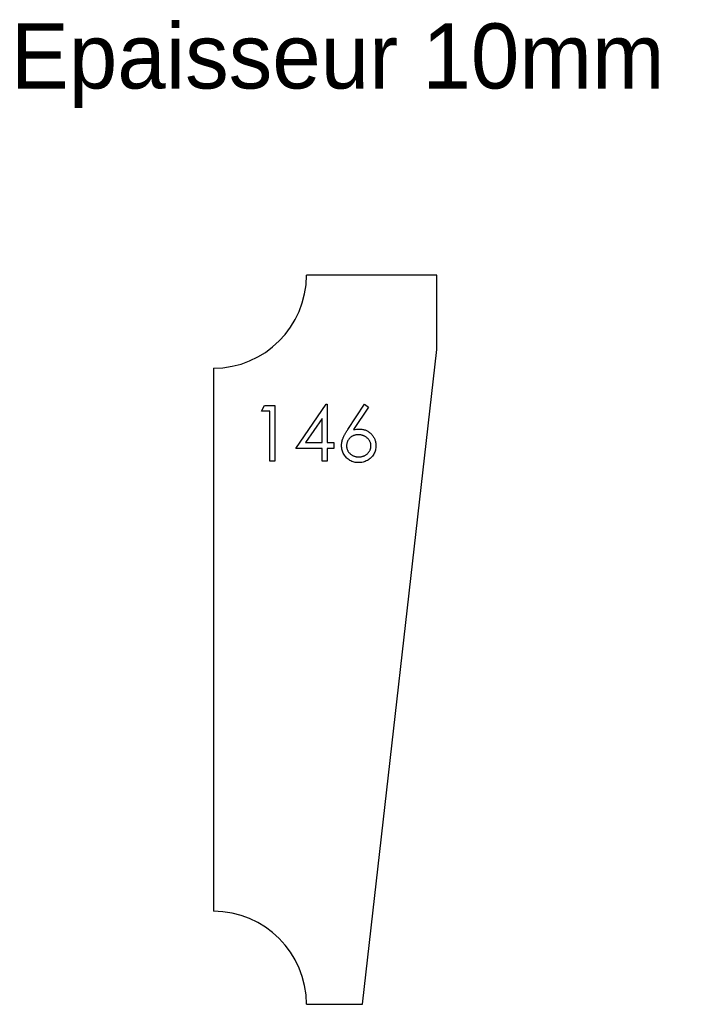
# Model space of a CAD drawing. Header units: millimetres. Extents: x 187 to 367, y 279 to 543.
import ezdxf

# ---------------------------------------------------------------- set-up
doc = ezdxf.new("R2010")
doc.units = ezdxf.units.MM
doc.header["$LTSCALE"] = 2

msp = doc.modelspace()

# ---------------------------------------------------------------- linework, layer by layer
at = {"color": 7, "linetype": 'Continuous', "lineweight": 25}
for p, q in [((298.81, 474.54), (263.81, 474.54)), ((298.81, 454.54), (298.81, 474.54)), ((278.81, 278.54), (298.81, 454.54)), ((238.81, 449.54), (238.81, 303.54)), ((263.81, 278.54), (278.81, 278.54))]:
    msp.add_line(p, q, dxfattribs=at)
at = {"color": 1, "linetype": 'Continuous', "lineweight": 25}
for p, q in [((251.69, 438), (252.57, 439.54)), ((252.57, 439.54), (255.34, 439.54)), ((255.34, 439.54), (255.34, 424.54)), ((260.92, 428), (269.11, 439.92)), ((269.11, 439.92), (269.38, 439.92)), ((269.38, 439.92), (269.38, 429.54)), ((274.91, 433.07), (279.38, 439.92)), ((279.38, 439.92), (280.42, 439.11)), ((254, 438), (251.69, 438)), ((254, 424.54), (254, 438)), ((280.42, 439.11), (276.46, 433.04)), ((268.04, 436.05), (263.57, 429.54)), ((268.04, 429.54), (268.04, 436.05)), ((263.57, 429.54), (268.04, 429.54)), ((269.38, 429.54), (271.11, 429.54)), ((271.11, 429.54), (271.11, 428)), ((268.04, 428), (260.92, 428)), ((268.04, 424.54), (268.04, 428)), ((269.38, 428), (269.38, 424.54)), ((271.11, 428), (269.38, 428)), ((255.34, 424.54), (254, 424.54)), ((269.38, 424.54), (268.04, 424.54))]:
    msp.add_line(p, q, dxfattribs=at)
at = {"color": 7, "linetype": 'Continuous', "lineweight": 25}
for centre, start, end in [((238.81, 474.54), 270, 0), ((238.81, 278.54), 0, 90)]:
    msp.add_arc(centre, 25, start, end, dxfattribs=at)
at = {"color": 1, "linetype": 'Continuous', "lineweight": 25}
for points, knots in [([(273.23, 428.72), (273.23, 428.87), (273.24, 429.19), (273.32, 429.67), (273.43, 430.15), (273.56, 430.57), (273.7, 430.91), (273.81, 431.18), (273.96, 431.46), (274.11, 431.76), (274.28, 432.07), (274.47, 432.4), (274.68, 432.73), (274.83, 432.96), (274.91, 433.07)], [0, 0, 0, 0, 0.097818, 0.199726, 0.305276, 0.415811, 0.474472, 0.537274, 0.603657, 0.674299, 0.749834, 0.828598, 0.912378, 1, 1, 1, 1]), ([(277.73, 431.65), (277.61, 431.65), (277.39, 431.64), (277.06, 431.6), (276.75, 431.53), (276.46, 431.44), (276.18, 431.32), (275.92, 431.16), (275.67, 430.99), (275.45, 430.78), (275.24, 430.56), (275.07, 430.32), (274.91, 430.08), (274.79, 429.82), (274.69, 429.54), (274.62, 429.26), (274.58, 428.97), (274.58, 428.77), (274.57, 428.66)], [0, 0, 0, 0, 0.070604, 0.137909, 0.203208, 0.266995, 0.329066, 0.390617, 0.45262, 0.515719, 0.577901, 0.638908, 0.698333, 0.757281, 0.816383, 0.876259, 0.936813, 1, 1, 1, 1]), ([(276.46, 433.04), (276.72, 433.09), (277.23, 433.17), (277.76, 433.18), (278.01, 433.19)], [0, 0, 0, 0, 0.5126593, 1, 1, 1, 1]), ([(281.11, 428.66), (281.11, 428.77), (281.11, 428.97), (281.05, 429.26), (280.98, 429.55), (280.87, 429.82), (280.73, 430.08), (280.56, 430.33), (280.36, 430.56), (280.12, 430.78), (279.87, 430.99), (279.6, 431.16), (279.32, 431.32), (279.03, 431.44), (278.72, 431.53), (278.4, 431.6), (278.07, 431.64), (277.84, 431.65), (277.73, 431.65)], [0, 0, 0, 0, 0.061141, 0.12, 0.178235, 0.236269, 0.294945, 0.354735, 0.416752, 0.48069, 0.545861, 0.609791, 0.673008, 0.735826, 0.799829, 0.864768, 0.931084, 1, 1, 1, 1]), ([(278.01, 433.19), (278.16, 433.18), (278.46, 433.18), (278.9, 433.11), (279.33, 433.02), (279.73, 432.87), (280.12, 432.69), (280.49, 432.47), (280.84, 432.21), (281.17, 431.91), (281.47, 431.58), (281.74, 431.23), (281.96, 430.86), (282.14, 430.48), (282.28, 430.07), (282.39, 429.64), (282.45, 429.2), (282.46, 428.9), (282.46, 428.74)], [0, 0, 0, 0, 0.065232, 0.128407, 0.19007, 0.250947, 0.311551, 0.372869, 0.435031, 0.49908, 0.5631, 0.62552, 0.686691, 0.747683, 0.80856, 0.87074, 0.93434, 1, 1, 1, 1]), ([(277.77, 424.15), (277.57, 424.16), (277.17, 424.17), (276.58, 424.29), (276.02, 424.47), (275.48, 424.73), (274.98, 425.06), (274.53, 425.45), (274.14, 425.9), (273.82, 426.41), (273.56, 426.96), (273.37, 427.52), (273.25, 428.12), (273.24, 428.52), (273.23, 428.72)], [0, 0, 0, 0, 0.084348, 0.167078, 0.249605, 0.332974, 0.416161, 0.497811, 0.580686, 0.664926, 0.749428, 0.832484, 0.915626, 1, 1, 1, 1]), ([(274.57, 428.66), (274.58, 428.56), (274.58, 428.36), (274.63, 428.07), (274.7, 427.79), (274.81, 427.52), (274.94, 427.26), (275.11, 427.01), (275.3, 426.78), (275.53, 426.56), (275.77, 426.35), (276.03, 426.18), (276.3, 426.02), (276.59, 425.9), (276.88, 425.81), (277.19, 425.74), (277.51, 425.7), (277.73, 425.69), (277.84, 425.69)], [0, 0, 0, 0, 0.061835, 0.121854, 0.180741, 0.23922, 0.298291, 0.358667, 0.420363, 0.48479, 0.549929, 0.613703, 0.676659, 0.739368, 0.80222, 0.866754, 0.932057, 1, 1, 1, 1]), ([(282.46, 428.74), (282.45, 428.53), (282.44, 428.12), (282.32, 427.52), (282.14, 426.95), (281.87, 426.41), (281.54, 425.91), (281.14, 425.47), (280.68, 425.08), (280.16, 424.75), (279.6, 424.48), (279.01, 424.29), (278.4, 424.17), (277.98, 424.16), (277.77, 424.15)], [0, 0, 0, 0, 0.0859503, 0.1691298, 0.2504059, 0.3319304, 0.4133485, 0.4941586, 0.5760103, 0.6607478, 0.7457763, 0.830039, 0.9140252, 1, 1, 1, 1]), ([(277.84, 425.69), (277.96, 425.69), (278.17, 425.7), (278.5, 425.74), (278.8, 425.81), (279.1, 425.9), (279.38, 426.02), (279.66, 426.17), (279.91, 426.35), (280.16, 426.56), (280.38, 426.78), (280.58, 427.01), (280.74, 427.26), (280.88, 427.52), (280.98, 427.79), (281.06, 428.07), (281.11, 428.36), (281.11, 428.56), (281.11, 428.66)], [0, 0, 0, 0, 0.067955, 0.133269, 0.197814, 0.260677, 0.323397, 0.386364, 0.449644, 0.514795, 0.579233, 0.641329, 0.701377, 0.760739, 0.819228, 0.878125, 0.938154, 1, 1, 1, 1])]:
    msp.add_open_spline(points, degree=3, knots=knots, dxfattribs=at)

# ---------------------------------------------------------------- texts
at = {"insert": (184.38, 542.24), "char_height": 17.5, "attachment_point": 1}
msp.add_mtext_dynamic_manual_height_columns('Epaisseur 10mm', width=326.1114, gutter_width=87.5, heights=[0], dxfattribs=at)

doc.saveas('drawing.dxf')
